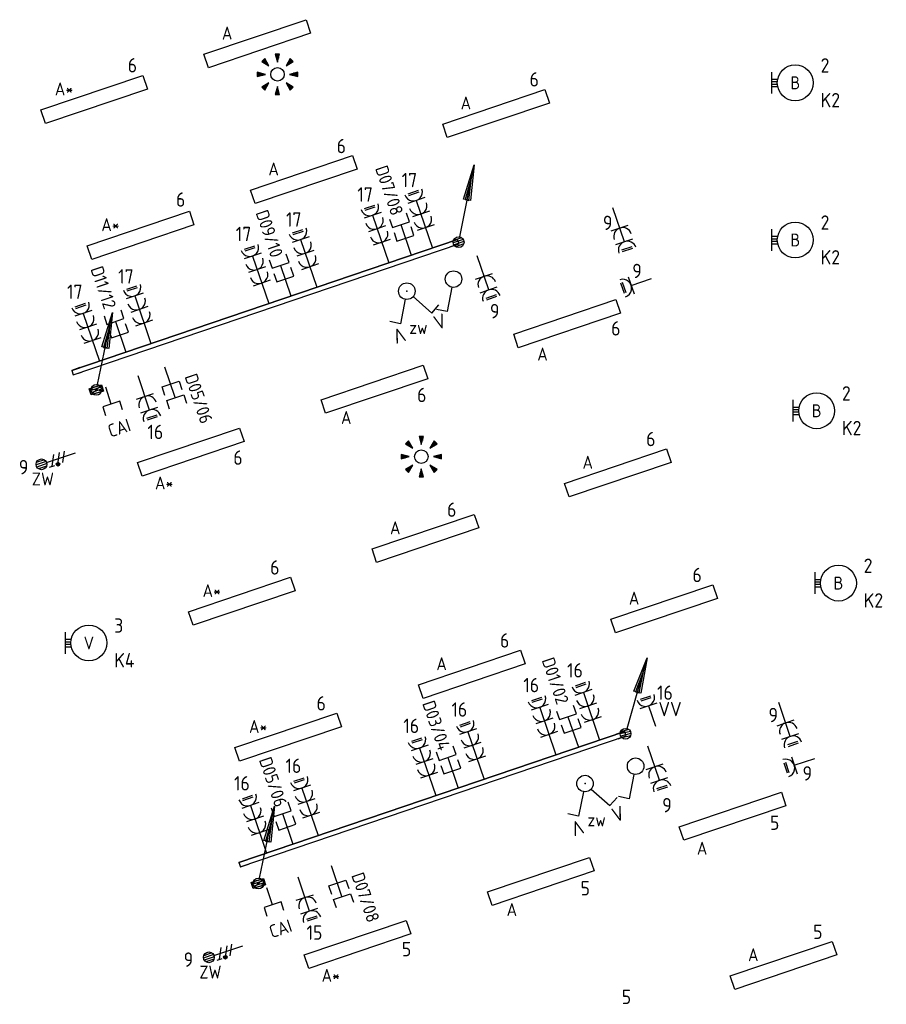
# Model space of a CAD drawing. Header units: millimetres. Extents: x -11937 to 214890, y -181324 to 108665.
# Tile 42 of 47: x 43341 to 55406, y 33850 to 47567. Entities that reach past the tile are written whole.
import ezdxf
from ezdxf.enums import TextEntityAlignment as Align

# ---------------------------------------------------------------- set-up
doc = ezdxf.new("R2010")
doc.units = ezdxf.units.MM
doc.header["$LTSCALE"] = 100
for name, color, linetype in [('EB62204-_ATTRIB', 2, 'Continuous'), ('EB63101-_ATTRIB', 2, 'Continuous'), ('EB63102-_ATTRIB', 2, 'Continuous'), ('EB6441--_ATTRIB', 2, 'Continuous'), ('EB6452--_ATTRIB', 2, 'Continuous'), ('EL6110--_CEN-NOODSTR', 3, 'Continuous'), ('EL61301-_KABELGOOT', 3, 'Continuous'), ('EL61303-_WANDGOOT', 3, 'Continuous'), ('EL62203-_KRACHT-WCD230', 3, 'Continuous'), ('EL62204-_KRACHT-ASP230', 3, 'Continuous'), ('EL63101-_LICHT-ARM', 3, 'Continuous'), ('EL63102-_LICHT-SCH', 3, 'Continuous'), ('EL63103-_LICHT-WCD230V', 3, 'Continuous'), ('EL63105-_LICHT-KAST', 3, 'Continuous'), ('EL6441--_DATACOM', 3, 'Continuous'), ('EL6452--_CAI', 3, 'Continuous')]:
    doc.layers.add(name, color=color, linetype=linetype)
doc.styles.add('2_0', font='iso', dxfattribs={"height": 200})
doc.styles.add('ISO', font='iso.shx', dxfattribs={"height": 220})
doc.styles.add('NORATT', font='iso.shx')
doc.styles.add('NORDIM', font='isocp.shx')
doc.styles.get("Standard").update_dxf_attribs({"font": 'arial.ttf'})

# ---------------------------------------------------------------- blocks, each defined once
blk = doc.blocks.new('EJ3P31')
at = {"color": 0}
blk.add_lwpolyline([(-7.5, -1), (-7.5, 1), (7.5, 1), (7.5, -1)], close=True, dxfattribs=at)
at = {"style": 'NORATT', "flags": 9}
blk.add_attdef('GELIJK', text='', height=1.8, dxfattribs=at).set_placement((3.5, 5), align=Align.MIDDLE_CENTER)
at = {"color": 0, "style": 'NORATT'}
for tag, flags, p in [('A_CODE', 8, (-3.5, 2.75)), ('SCHAK', 8, (3.5, 2.75)), ('GROEP', 8, (-3.5, -2.75)), ('KAST', 9, (3.5, -2.75))]:
    blk.add_attdef(tag, text='', height=1.8, dxfattribs=dict(at, flags=flags)).set_placement(p, align=Align.MIDDLE)
blk = doc.blocks.new('ES3W2L')
for p, q in [((-0.75, 3.25), (0.75, 3.25)), ((-0.75, 3), (0.75, 3)), ((1.25, 2), (-1.25, 2)), ((0, 2), (0, -3)), ((1.25, 0), (-1.25, 0))]:
    blk.add_line(p, q)
for centre in [(0, 3.25), (0, 1.25)]:
    blk.add_arc(centre, 1.25, 180, 0)
at = {"style": 'NORATT'}
for tag, flags, p in [('VERMOGEN', 9, (-2.5, 5)), ('GROEP', 8, (0, 5)), ('SCHAK', 8, (2.5, 5)), ('GELIJKI', 9, (5, 5)), ('GELIJK', 9, (5, 5)), ('TAL', 8, (2.5, 5)), ('KAST', 9, (7, 5))]:
    blk.add_attdef(tag, text='', height=1.8, rotation=90, dxfattribs=dict(at, flags=flags)).set_placement(p, align=Align.MIDDLE_CENTER)
at = {"style": 'NORATT', "flags": 8}
blk.add_attdef('DOEL', text='', height=1.8, rotation=90, dxfattribs=at).set_placement((-2.5, 5), align=Align.MIDDLE_LEFT)
at = {"style": 'NORATT'}
for tag, height, flags, p in [('GROEPI', 1.8, 9, (0, 9.5)), ('CODE', 3.5, 8, (0, 4.5)), ('M_CODE', 1.8, 9, (0, 0)), ('VERMOGENI', 1.8, 9, (0, -9.5)), ('DOELI', 1.8, 9, (0, -11.5))]:
    blk.add_attdef(tag, text='', height=height, dxfattribs=dict(at, flags=flags)).set_placement(p, align=Align.MIDDLE_CENTER)
blk = doc.blocks.new('ES3W1L')
for p, q in [((1.25, 0), (-1.25, 0)), ((-0.75, 1.25), (0.75, 1.25)), ((-0.75, 1), (0.75, 1)), ((0, 0), (0, -3))]:
    blk.add_line(p, q)
blk.add_arc((0, 1.25), 1.25, 180, 0)
at = {"style": 'NORATT'}
for tag, flags, p in [('VERMOGEN', 9, (-2.5, 3)), ('GROEP', 8, (0, 3)), ('SCHAK', 8, (2.5, 3)), ('GELIJK', 9, (5, 3)), ('KAST', 9, (7, 3)), ('TAL', 8, (2.5, 3))]:
    blk.add_attdef(tag, text='', height=1.8, rotation=90, dxfattribs=dict(at, flags=flags)).set_placement(p, align=Align.MIDDLE_CENTER)
at = {"style": 'NORATT', "flags": 8}
blk.add_attdef('DOEL', text='', height=1.8, rotation=90, dxfattribs=at).set_placement((-2.5, 3), align=Align.MIDDLE_LEFT)
at = {"style": 'NORATT', "flags": 9}
blk.add_attdef('M_CODE', text='', height=1.8, dxfattribs=at).set_placement((0, 0), align=Align.MIDDLE_CENTER)
blk = doc.blocks.new('ES3G10')
for p, q in [((-3.25, -1.5), (-3.25, 1.5)), ((-3.25, 0.52), (-2.44, 0.52)), ((-3.25, 0.17), (-2.49, 0.17)), ((-3.25, -0.17), (-2.49, -0.17)), ((-3.25, -0.52), (-2.44, -0.52))]:
    blk.add_line(p, q)
blk.add_circle((0, 0), 2.5)
at = {"style": 'NORATT', "flags": 9}
blk.add_attdef('GELIJK', text='', height=1.8, dxfattribs=at).set_placement((3.5, 5), align=Align.MIDDLE_CENTER)
at = {"color": 6, "style": 'NORATT'}
for tag, flags, p in [('SCHAK', 8, (3.5, 2.75)), ('A_CODE', 8, (0, 0)), ('GROEP', 8, (-3.5, -2.75)), ('KAST', 9, (3.5, -2.75))]:
    blk.add_attdef(tag, text='', height=1.8, dxfattribs=dict(at, flags=flags)).set_placement(p, align=Align.MIDDLE)
blk = doc.blocks.new('EH100000')
at = {"linetype": 'ByBlock'}
for p, q in [((1, 0.5), (0, 0.5)), ((1, 0.5, 1), (0, 0.5, 1)), ((0, -0.5, 1), (1, -0.5, 1)), ((1, -0.5), (0, -0.5))]:
    blk.add_line(p, q, dxfattribs=at)
at = {"linetype": 'ByBlock', "invisible_edges": 15}
for points in [[(1, -0.5), (0, -0.5), (0, 0.5), (1, 0.5)], [(0, 0.5), (1, 0.5), (1, 0.5, 1), (0, 0.5, 1)], [(0, -0.5, 1), (1, -0.5, 1), (1, -0.5), (0, -0.5)]]:
    blk.add_3dface(points, dxfattribs=at)
at = {"linetype": 'ByBlock', "style": '2_0', "flags": 8}
blk.add_attdef('FUNCTIE', text='', height=0.5, dxfattribs=at).set_placement((0.5, 0), align=Align.MIDDLE)
at = {"linetype": 'ByBlock', "flags": 9}
blk.add_attdef('SCHOT', text='', height=0.5, dxfattribs=at).set_placement((0.5, 0), align=Align.MIDDLE)
blk = doc.blocks.new('ES111352')
at = {"color": 0}
blk.add_line((0, 1.5), (0, -3), dxfattribs=at)
for points in [[(-1.25, 2.75), (-1.25, 1.5), (1.25, 1.5), (1.25, 2.75)], [(-1.25, 0.75), (-1.25, -0.5), (1.25, -0.5), (1.25, 0.75)]]:
    blk.add_lwpolyline(points, dxfattribs=at)
at = {"color": 0, "style": 'NORATT', "flags": 8}
blk.add_attdef('NUMMER1', text='', height=1.8, rotation=90, dxfattribs=at).set_placement((-1.5, 4.5), align=Align.MIDDLE_LEFT)
at = {"style": 'NORATT', "flags": 8}
blk.add_attdef('NUMMER', text='', height=1.8, rotation=90, dxfattribs=at).set_placement((1.5, 4.5), align=Align.MIDDLE_LEFT)
at = {"style": 'NORATT'}
for tag, flags, p in [('CODE', 9, (1, 3.5)), ('PANEEL', 9, (0, 3)), ('GRP', 8, (0, -5)), ('RUIMTE', 9, (0, -7.5))]:
    blk.add_attdef(tag, text='', height=1.8, dxfattribs=dict(at, flags=flags)).set_placement(p, align=Align.MIDDLE_LEFT)
at = {"style": 'NORATT', "flags": 8}
blk.add_attdef('M_CODE', text='', height=1.8, dxfattribs=at).set_placement((0, 0), align=Align.MIDDLE_CENTER)
blk = doc.blocks.new('WGE')
blk.add_lwpolyline([(-1, -0.5), (0, -0.5), (0, 0.5), (-1, 0.5)])
at = {"style": '2_0', "flags": 9}
for tag in ['HULPSTUK', 'SCHOT']:
    blk.add_attdef(tag, text='', height=0.5, dxfattribs=at).set_placement((0, 0), align=Align.MIDDLE)
blk = doc.blocks.new('ES652141')
for p, q in [((-0.2, 3.75), (-0.2, 3)), ((0, 3.75), (0, 2.25)), ((0.2, 3.75), (0.2, 3)), ((-2.79, 2.51), (-2.26, 1.98)), ((-2.65, 2.65), (-1.59, 1.59)), ((-2.51, 2.79), (-1.98, 2.26)), ((2.65, 2.65), (1.59, 1.59)), ((2.51, 2.79), (1.98, 2.26)), ((2.79, 2.51), (2.26, 1.98)), ((-3.75, 0.2), (-3, 0.2)), ((-3.75, 0), (-2.25, 0)), ((3.75, 0), (2.25, 0)), ((3.75, 0.2), (3, 0.2)), ((-3.75, -0.2), (-3, -0.2)), ((-2.65, -2.65), (-1.59, -1.59)), ((2.65, -2.65), (1.59, -1.59)), ((3.75, -0.2), (3, -0.2)), ((-2.79, -2.51), (-2.26, -1.98)), ((-2.51, -2.79), (-1.98, -2.26)), ((-0.2, -3.75), (-0.2, -3)), ((0, -3.75), (0, -2.25)), ((0.2, -3.75), (0.2, -3)), ((2.51, -2.79), (1.98, -2.26)), ((2.79, -2.51), (2.26, -1.98))]:
    blk.add_line(p, q)
for points in [[(0, 2.25), (0.4, 3.75), (-0.4, 3.75)], [(-1.59, 1.59), (-2.37, 2.93), (-2.93, 2.37)], [(1.59, 1.59), (2.93, 2.37), (2.37, 2.93)], [(-2.25, 0), (-3.75, 0.4), (-3.75, -0.4)], [(2.25, 0), (3.75, -0.4), (3.75, 0.4)], [(-1.59, -1.59), (-2.93, -2.37), (-2.37, -2.93)], [(1.59, -1.59), (2.37, -2.93), (2.93, -2.37)], [(0, -2.25), (-0.4, -3.75), (0.4, -3.75)]]:
    blk.add_lwpolyline(points, close=True)
blk.add_circle((0, 0), 1.25)
at = {"style": 'NORATT'}
blk.add_attdef('NUMMER', text='', height=1.8, dxfattribs=at).set_placement((0, 5), align=Align.MIDDLE)
for tag, flags, p in [('PANEEL', 9, (0, 3)), ('CODE', 9, (1, 3.5)), ('GRP', 8, (0, -5)), ('RUIMTE', 9, (0, -7.5))]:
    blk.add_attdef(tag, text='', height=1.8, dxfattribs=dict(at, flags=flags)).set_placement(p, align=Align.MIDDLE_LEFT)
at = {"style": 'NORATT', "flags": 8}
blk.add_attdef('M_CODE', text='', height=1.8, dxfattribs=at).set_placement((0, 0), align=Align.MIDDLE_CENTER)
blk = doc.blocks.new('ES3S1')
blk.add_lwpolyline([(0.58, 1), (2.31, 4), (3.61, 3.25)])
blk.add_circle((0, 0), 1.15)
at = {"style": 'NORATT'}
for tag, flags, p in [('SCHAK', 8, (3, 5.5)), ('KAST', 9, (-3, 0.5)), ('M_CODE', 9, (0, 0)), ('DOEL', 9, (-3, -2)), ('GROEP', 9, (-3, -4.5))]:
    blk.add_attdef(tag, text='', height=1.8, dxfattribs=dict(at, flags=flags)).set_placement(p, align=Align.MIDDLE_CENTER)
blk = doc.blocks.new('ES3W3L')
at = {"color": 2}
for p, q in [((-0.75, 5.25), (0.75, 5.25)), ((-0.75, 5), (0.75, 5))]:
    blk.add_line(p, q, dxfattribs=at)
at = {"color": 0}
for p, q in [((1.25, 4), (-1.25, 4)), ((0, 4), (0, -3)), ((1.25, 2), (-1.25, 2)), ((1.25, 0), (-1.25, 0))]:
    blk.add_line(p, q, dxfattribs=at)
for centre in [(0, 5.25), (0, 3.25), (0, 1.25)]:
    blk.add_arc(centre, 1.25, 180, 0, dxfattribs=at)
at = {"style": 'NORATT'}
for tag, flags, p in [('VERMOGEN', 9, (-2.5, 7)), ('GELIJK', 9, (5, 7)), ('GROEP', 8, (0, 7)), ('SCHAK', 8, (2.5, 7)), ('KAST', 9, (7, 7)), ('TAL', 8, (2.5, 7))]:
    blk.add_attdef(tag, text='', height=1.8, rotation=90, dxfattribs=dict(at, flags=flags)).set_placement(p, align=Align.MIDDLE_CENTER)
at = {"style": 'NORATT', "flags": 8}
blk.add_attdef('DOEL', text='', height=1.8, rotation=90, dxfattribs=at).set_placement((-2.5, 7), align=Align.MIDDLE_LEFT)
at = {"style": 'NORATT', "flags": 9}
blk.add_attdef('M_CODE', text='', height=1.8, dxfattribs=at).set_placement((0, 0), align=Align.MIDDLE_CENTER)
blk = doc.blocks.new('ES111309')
at = {"color": 0}
blk.add_line((0, -0.5), (0, -3), dxfattribs=at)
blk.add_lwpolyline([(-1.25, 0.75), (-1.25, -0.5), (1.25, -0.5), (1.25, 0.75)], dxfattribs=at)
at = {"color": 0, "style": 'NORATT', "flags": 8}
for tag, p in [('NUMMER', (0, 6)), ('CODE', (0, 3))]:
    blk.add_attdef(tag, text='', height=1.8, dxfattribs=at).set_placement(p, align=Align.MIDDLE)
at = {"style": 'NORATT'}
for tag, flags, p in [('PANEEL', 9, (0, 3)), ('GRP', 8, (0, -5)), ('RUIMTE', 9, (0, -7.5))]:
    blk.add_attdef(tag, text='', height=1.8, dxfattribs=dict(at, flags=flags)).set_placement(p, align=Align.MIDDLE_LEFT)
at = {"style": 'NORATT', "flags": 8}
blk.add_attdef('M_CODE', text='', height=1.8, dxfattribs=at).set_placement((0, 0), align=Align.MIDDLE_CENTER)
blk = doc.blocks.new('ES111201')
at = {"color": 0}
for p, q in [((0.38, 0.65), (5.5, 9.53)), ((0.73, 0.15), (-0.73, 0.15)), ((0.6, 0.45), (-0.6, 0.45)), ((0.73, -0.15), (-0.73, -0.15)), ((0.6, -0.45), (-0.6, -0.45))]:
    blk.add_line(p, q, dxfattribs=at)
for points in [[(2.57, 5.45), (5.5, 9.53), (3.43, 4.95)], [(3.22, 5.07), (4.63, 8.01), (2.78, 5.32)]]:
    blk.add_lwpolyline(points, close=True, dxfattribs=at)
blk.add_circle((0, 0), 0.75, dxfattribs=at)
at = {"style": 'NORATT', "flags": 9}
for tag in ['GELIJKI', 'TAL']:
    blk.add_attdef(tag, text='', height=1.8, rotation=90, dxfattribs=at).set_placement((5, 11.28), align=Align.MIDDLE_CENTER)
at = {"style": 'NORATT'}
for tag, height, flags, p in [('GROEPI', 1.8, 9, (0, 9.5)), ('GROEP', 1.8, 8, (0, 7.5)), ('CODE', 3.5, 8, (0, 4.5)), ('M_CODE', 1.8, 8, (0, 0)), ('KAST', 1.8, 9, (0, -3.5)), ('VERMOGEN', 1.8, 9, (0, -5.5)), ('DOEL', 1.8, 9, (0, -7.5)), ('VERMOGENI', 1.8, 9, (0, -9.5)), ('DOELI', 1.8, 9, (0, -11.5))]:
    blk.add_attdef(tag, text='', height=height, dxfattribs=dict(at, flags=flags)).set_placement(p, align=Align.MIDDLE_CENTER)
blk = doc.blocks.new('ES3X5')
at = {"color": 0}
for p, q in [((-0.45, 1.4), (-0.45, 2.6)), ((-0.15, 1.27), (-0.15, 2.73)), ((0.15, 1.27), (0.15, 2.73)), ((0.45, 1.4), (0.45, 2.6)), ((0, 1.25), (0, -3))]:
    blk.add_line(p, q, dxfattribs=at)
at = {"color": 1}
for p, q in [((-0.88, -0.38), (-0.88, 0.01)), ((-0.78, -0.42), (-0.78, 0.06)), ((-0.73, 1.04), (-0.73, 0.3)), ((-0.73, 0.67), (0.73, -0.07)), ((-0.69, -0.42), (-0.69, 0.06)), ((-0.59, -0.38), (-0.59, 0.01)), ((-0.73, -0.18), (0.73, -0.92)), ((-0.73, -0.88), (0.73, -1.62))]:
    blk.add_line(p, q, dxfattribs=at)
at = {"color": 0}
blk.add_circle((0, 2), 0.75, dxfattribs=at)
at = {"color": 1}
blk.add_circle((-0.73, -0.18), 0.245, dxfattribs=at)
at = {"style": 'NORATT'}
for tag, flags, p in [('VERMOGEN', 9, (-2.5, 4.5)), ('GROEP', 8, (0, 4.5)), ('SCHAK', 8, (2.5, 4.5)), ('KAST', 9, (7, 4.5)), ('DOEL', 8, (-2.5, 1))]:
    blk.add_attdef(tag, text='', height=1.8, rotation=90, dxfattribs=dict(at, flags=flags)).set_placement(p, align=Align.MIDDLE_LEFT)
for tag, flags, p in [('GELIJK', 9, (5, 4.5)), ('TAL', 8, (2.5, 4.5))]:
    blk.add_attdef(tag, text='', height=1.8, rotation=90, dxfattribs=dict(at, flags=flags)).set_placement(p, align=Align.MIDDLE_CENTER)
at = {"style": 'NORATT', "flags": 9}
blk.add_attdef('M_CODE', text='', height=1.8, dxfattribs=at).set_placement((0, 0), align=Align.MIDDLE_CENTER)
blk = doc.blocks.new('ES3SZ')
at = {"color": 0}
for points in [[(-0.58, 1), (-2.31, 4), (-3.61, 3.25)], [(0.58, 1), (2.31, 4), (3.61, 3.25)]]:
    blk.add_lwpolyline(points, dxfattribs=at)
blk.add_circle((0, 0), 1.15, dxfattribs=at)
blk.add_point((0, 0), dxfattribs=at)
blk.add_point((0, 0), dxfattribs=at)
at = {"color": 2, "style": 'ISO'}
blk.add_text('V', height=2, rotation=180, dxfattribs=at).set_placement((-3, 5.5), align=Align.MIDDLE_CENTER)
blk.add_text('V', height=2, dxfattribs=at).set_placement((3, 5.5), align=Align.MIDDLE_CENTER)
at = {"style": 'NORATT'}
for tag, flags, p in [('SCHAK', 8, (3, 5.5)), ('KAST', 9, (-3, 0.5)), ('M_CODE', 8, (0, 0)), ('DOEL', 9, (-3, -2)), ('GROEP', 9, (-3, -4.5))]:
    blk.add_attdef(tag, text='', height=1.8, dxfattribs=dict(at, flags=flags)).set_placement(p, align=Align.MIDDLE_CENTER)
for tag, flags, p in [('CODE', 9, (1, 3.5)), ('PANEEL', 9, (0, 3)), ('GRP', 8, (0, -5)), ('RUIMTE', 9, (0, -7.5))]:
    blk.add_attdef(tag, text='', height=1.8, dxfattribs=dict(at, flags=flags)).set_placement(p, align=Align.MIDDLE_LEFT)

msp = doc.modelspace()

# ---------------------------------------------------------------- linework, layer by layer
at = {"layer": 'EL61303-_WANDGOOT'}
for points in [[(44308, 42426), (44480, 42480), (44507, 42394), (44335, 42340)], [(46565, 35548), (46736, 35602), (46764, 35516), (46592, 35462)]]:
    msp.add_lwpolyline(points, close=True, dxfattribs=at)
for points in [[(44505, 42394), (44308, 42426)], [(44336, 42339), (44480, 42480)], [(46762, 35516), (46565, 35548)], [(46592, 35461), (46737, 35601)]]:
    msp.add_lwpolyline(points, dxfattribs=at)

# ---------------------------------------------------------------- block references
at = {"layer": 'EL6110--_CEN-NOODSTR'}
for p, xscale, yscale, zscale, rotation in [((51696, 44664, -16800), 100, 100, 100, 198.7500000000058), ((54005, 37771, -16800), 99.99999999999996, 99.99999999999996, 99.99999999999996, 198.7500000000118)]:
    msp.add_blockref('ES3W2L', p, dxfattribs=dict(at, xscale=xscale, yscale=yscale, zscale=zscale, rotation=rotation))
at = {"layer": 'EL61301-_KABELGOOT', "xscale": 99.99999999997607, "yscale": 99.99999999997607, "zscale": 99.99999999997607, "rotation": 18.75000000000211}
msp.add_blockref('ES111201', (49452, 44467, -120), dxfattribs=at)
at = {"layer": 'EL61303-_WANDGOOT'}
for name, p, xscale, yscale, zscale, rotation in [('EH100000', (49449, 44475, -120), 5674.999999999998, 65, 120, 198.7499999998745), ('WGE', (49449, 44475, -120), 119.9999999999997, 65, 119.9999999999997, 18.74999999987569), ('ES111201', (44408, 42410), 100, 100, 100, 18.10788152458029), ('WGE', (44075, 42651, -120), 119.9999999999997, 65, 119.9999999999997, 198.7499999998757), ('EH100000', (51776, 37619, -120), 5674.999999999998, 65, 120, 198.7499999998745), ('WGE', (51776, 37619, -120), 119.9999999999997, 65, 119.9999999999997, 18.74999999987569), ('ES111201', (46664, 35532), 100, 100, 100, 18.10788152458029), ('WGE', (46403, 35795, -120), 119.9999999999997, 65, 119.9999999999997, 198.7499999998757)]:
    msp.add_blockref(name, p, dxfattribs=dict(at, xscale=xscale, yscale=yscale, zscale=zscale, rotation=rotation))
at = {"layer": 'EL62204-_KRACHT-ASP230'}
ref = msp.add_blockref('ES3X5', (43833, 41437, -16800), dxfattribs=dict(at, xscale=100, yscale=100, zscale=100, rotation=108.7500000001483))
ref.add_attrib('DOEL', 'ZW', dxfattribs={"layer": 'EB62204-_ATTRIB', "color": 1, "height": 180, "style": 'NORATT', "flags": 8}).set_placement((43818, 41168, -16800), align=Align.MIDDLE_RIGHT)
ref = msp.add_blockref('ES3X5', (46164, 34568, -16800), dxfattribs=dict(at, xscale=100, yscale=100, zscale=100, rotation=108.7500000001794))
ref.add_attrib('DOEL', 'ZW', dxfattribs={"layer": 'EB62204-_ATTRIB', "color": 1, "height": 180, "style": 'NORATT', "flags": 8}).set_placement((46150, 34299, -16800), align=Align.MIDDLE_RIGHT)
at = {"layer": 'EL63101-_LICHT-ARM'}
ref = msp.add_blockref('EJ3P31', (46649, 47232), dxfattribs=dict(at, xscale=100.0000000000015, yscale=100.0000000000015, zscale=100.0000000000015, rotation=18.69999999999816))
ref.add_attrib('A_CODE', 'A', dxfattribs={"layer": 'EB63101-_ATTRIB', "color": 1, "height": 180, "style": 'NORATT', "flags": 8}).set_placement((46229, 47380), align=Align.MIDDLE)
at = {"layer": 'EL63101-_LICHT-ARM', "xscale": 75, "yscale": 75, "zscale": 75}
for p in [(46930, 46806, -1620), (48932, 41480, -1620)]:
    msp.add_blockref('ES652141', p, dxfattribs=at)
at = {"layer": 'EL63101-_LICHT-ARM'}
ref = msp.add_blockref('ES3G10', (54139, 46688, -14649), dxfattribs=dict(at, xscale=100, yscale=100, zscale=100))
ref.add_attrib('A_CODE', 'B', dxfattribs={"layer": 'EB63101-_ATTRIB', "color": 1, "height": 180, "style": 'NORATT', "flags": 8}).set_placement((54139, 46688, -14649), align=Align.MIDDLE)
ref = msp.add_blockref('EJ3P31', (44378, 46455), dxfattribs=dict(at, xscale=100.0000000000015, yscale=100.0000000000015, zscale=100.0000000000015, rotation=18.69999999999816))
ref.add_attrib('A_CODE', 'A*', dxfattribs={"layer": 'EB63101-_ATTRIB', "color": 1, "height": 180, "style": 'NORATT', "flags": 8}).set_placement((43958, 46603), align=Align.MIDDLE)
ref = msp.add_blockref('EJ3P31', (49973, 46259), dxfattribs=dict(at, xscale=100.0000000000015, yscale=100.0000000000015, zscale=100.0000000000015, rotation=18.69999999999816))
ref.add_attrib('A_CODE', 'A', dxfattribs={"layer": 'EB63101-_ATTRIB', "color": 1, "height": 180, "style": 'NORATT', "flags": 8}).set_placement((49553, 46407), align=Align.MIDDLE)
ref = msp.add_blockref('EJ3P31', (47296, 45340), dxfattribs=dict(at, xscale=100.0000000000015, yscale=100.0000000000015, zscale=100.0000000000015, rotation=18.69999999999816))
ref.add_attrib('A_CODE', 'A', dxfattribs={"layer": 'EB63101-_ATTRIB', "color": 1, "height": 180, "style": 'NORATT', "flags": 8}).set_placement((46876, 45488), align=Align.MIDDLE)
ref = msp.add_blockref('EJ3P31', (45025, 44563), dxfattribs=dict(at, xscale=100.0000000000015, yscale=100.0000000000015, zscale=100.0000000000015, rotation=18.69999999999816))
ref.add_attrib('A_CODE', 'A*', dxfattribs={"layer": 'EB63101-_ATTRIB', "color": 1, "height": 180, "style": 'NORATT', "flags": 8}).set_placement((44605, 44711), align=Align.MIDDLE)
ref = msp.add_blockref('ES3G10', (54139, 44498, -14731), dxfattribs=dict(at, xscale=100, yscale=100, zscale=100))
ref.add_attrib('A_CODE', 'B', dxfattribs={"layer": 'EB63101-_ATTRIB', "color": 1, "height": 180, "style": 'NORATT', "flags": 8}).set_placement((54139, 44498, -14731), align=Align.MIDDLE)
ref = msp.add_blockref('EJ3P31', (50961, 43332), dxfattribs=dict(at, xscale=100.0000000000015, yscale=100.0000000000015, zscale=100.0000000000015, rotation=18.69999999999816))
ref.add_attrib('A_CODE', 'A', dxfattribs={"layer": 'EB63101-_ATTRIB', "color": 1, "height": 180, "style": 'NORATT', "flags": 8}).set_placement((50620, 42908), align=Align.MIDDLE)
ref = msp.add_blockref('EJ3P31', (48279, 42419), dxfattribs=dict(at, xscale=100.0000000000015, yscale=100.0000000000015, zscale=100.0000000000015, rotation=18.69999999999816))
ref.add_attrib('A_CODE', 'A', dxfattribs={"layer": 'EB63101-_ATTRIB', "color": 1, "height": 180, "style": 'NORATT', "flags": 8}).set_placement((47887, 42025), align=Align.MIDDLE)
ref = msp.add_blockref('ES3G10', (54437, 42119, -14814), dxfattribs=dict(at, xscale=100, yscale=100, zscale=100))
ref.add_attrib('A_CODE', 'B', dxfattribs={"layer": 'EB63101-_ATTRIB', "color": 1, "height": 180, "style": 'NORATT', "flags": 8}).set_placement((54437, 42119, -14814), align=Align.MIDDLE)
ref = msp.add_blockref('EJ3P31', (45725, 41543), dxfattribs=dict(at, xscale=100.0000000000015, yscale=100.0000000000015, zscale=100.0000000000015, rotation=18.69999999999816))
ref.add_attrib('A_CODE', 'A*', dxfattribs={"layer": 'EB63101-_ATTRIB', "color": 1, "height": 180, "style": 'NORATT', "flags": 8}).set_placement((45352, 41113), align=Align.MIDDLE)
ref = msp.add_blockref('EJ3P31', (51670, 41253), dxfattribs=dict(at, xscale=100.0000000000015, yscale=100.0000000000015, zscale=100.0000000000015, rotation=18.69999999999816))
ref.add_attrib('A_CODE', 'A', dxfattribs={"layer": 'EB63101-_ATTRIB', "color": 1, "height": 180, "style": 'NORATT', "flags": 8}).set_placement((51250, 41401), align=Align.MIDDLE)
ref = msp.add_blockref('EJ3P31', (48989, 40340), dxfattribs=dict(at, xscale=100.0000000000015, yscale=100.0000000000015, zscale=100.0000000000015, rotation=18.69999999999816))
ref.add_attrib('A_CODE', 'A', dxfattribs={"layer": 'EB63101-_ATTRIB', "color": 1, "height": 180, "style": 'NORATT', "flags": 8}).set_placement((48569, 40488), align=Align.MIDDLE)
ref = msp.add_blockref('ES3G10', (54740, 39718, -14400), dxfattribs=dict(at, xscale=100, yscale=100, zscale=100))
ref.add_attrib('A_CODE', 'B', dxfattribs={"layer": 'EB63101-_ATTRIB', "color": 1, "height": 180, "style": 'NORATT', "flags": 8}).set_placement((54740, 39718, -14400), align=Align.MIDDLE)
ref = msp.add_blockref('EJ3P31', (46435, 39465), dxfattribs=dict(at, xscale=100.0000000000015, yscale=100.0000000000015, zscale=100.0000000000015, rotation=18.69999999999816))
ref.add_attrib('A_CODE', 'A*', dxfattribs={"layer": 'EB63101-_ATTRIB', "color": 1, "height": 180, "style": 'NORATT', "flags": 8}).set_placement((46015, 39613), align=Align.MIDDLE)
ref = msp.add_blockref('EJ3P31', (52314, 39360), dxfattribs=dict(at, xscale=100.0000000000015, yscale=100.0000000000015, zscale=100.0000000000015, rotation=18.69999999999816))
ref.add_attrib('A_CODE', 'A', dxfattribs={"layer": 'EB63101-_ATTRIB', "color": 1, "height": 180, "style": 'NORATT', "flags": 8}).set_placement((51895, 39508), align=Align.MIDDLE)
ref = msp.add_blockref('ES3G10', (44304, 38884, -14200), dxfattribs=dict(at, xscale=100, yscale=100, zscale=100))
ref.add_attrib('A_CODE', 'V', dxfattribs={"layer": 'EB63101-_ATTRIB', "color": 1, "height": 180, "style": 'NORATT', "flags": 8}).set_placement((44304, 38884, -14200), align=Align.MIDDLE)
ref = msp.add_blockref('EJ3P31', (49635, 38447), dxfattribs=dict(at, xscale=100.0000000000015, yscale=100.0000000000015, zscale=100.0000000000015, rotation=18.69999999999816))
ref.add_attrib('A_CODE', 'A', dxfattribs={"layer": 'EB63101-_ATTRIB', "color": 1, "height": 180, "style": 'NORATT', "flags": 8}).set_placement((49215, 38595), align=Align.MIDDLE)
ref = msp.add_blockref('EJ3P31', (47080, 37572), dxfattribs=dict(at, xscale=100.0000000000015, yscale=100.0000000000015, zscale=100.0000000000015, rotation=18.69999999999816))
ref.add_attrib('A_CODE', 'A*', dxfattribs={"layer": 'EB63101-_ATTRIB', "color": 1, "height": 180, "style": 'NORATT', "flags": 8}).set_placement((46661, 37720), align=Align.MIDDLE)
ref = msp.add_blockref('EJ3P31', (53267, 36470), dxfattribs=dict(at, xscale=99.9999999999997, yscale=99.9999999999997, zscale=99.9999999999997, rotation=18.70000000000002))
ref.add_attrib('A_CODE', 'A', dxfattribs={"layer": 'EB63101-_ATTRIB', "color": 1, "height": 180, "style": 'NORATT', "flags": 8}).set_placement((52842, 36024), align=Align.MIDDLE)
ref = msp.add_blockref('EJ3P31', (50598, 35562), dxfattribs=dict(at, xscale=100.0000000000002, yscale=100.0000000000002, zscale=100.0000000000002, rotation=18.7))
ref.add_attrib('A_CODE', 'A', dxfattribs={"layer": 'EB63101-_ATTRIB', "color": 1, "height": 180, "style": 'NORATT', "flags": 8}).set_placement((50193, 35170), align=Align.MIDDLE)
ref = msp.add_blockref('EJ3P31', (48045, 34684), dxfattribs=dict(at, xscale=100, yscale=100, zscale=100, rotation=18.7))
ref.add_attrib('A_CODE', 'A*', dxfattribs={"layer": 'EB63101-_ATTRIB', "color": 1, "height": 180, "style": 'NORATT', "flags": 8}).set_placement((47672, 34253), align=Align.MIDDLE)
ref = msp.add_blockref('EJ3P31', (53974, 34391), dxfattribs=dict(at, xscale=99.99999999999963, yscale=99.99999999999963, zscale=99.99999999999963, rotation=18.69999999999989))
ref.add_attrib('A_CODE', 'A', dxfattribs={"layer": 'EB63101-_ATTRIB', "color": 1, "height": 180, "style": 'NORATT', "flags": 8}).set_placement((53554, 34540), align=Align.MIDDLE)
at = {"layer": 'EL63102-_LICHT-SCH', "xscale": 100, "yscale": 100, "zscale": 100}
for p, rotation in [((49381, 43953, -15600), 198.7500000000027), ((51916, 37167, -15600), 198.7499999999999)]:
    msp.add_blockref('ES3S1', p, dxfattribs=dict(at, rotation=rotation))
at = {"layer": 'EL63102-_LICHT-SCH'}
ref = msp.add_blockref('ES3SZ', (48731, 43785, -15600), dxfattribs=dict(at, xscale=100, yscale=100, zscale=100, rotation=198.7499999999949))
ref.add_attrib('SCHAK', 'zw', dxfattribs={"layer": 'EB63102-_ATTRIB', "color": 1, "height": 180, "style": 'NORATT', "flags": 8}).set_placement((48892, 43278, -15600), align=Align.MIDDLE_CENTER)
ref = msp.add_blockref('ES3SZ', (51212, 36925, -15600), dxfattribs=dict(at, xscale=100, yscale=100, zscale=100, rotation=198.749999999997))
ref.add_attrib('SCHAK', 'zw', dxfattribs={"layer": 'EB63102-_ATTRIB', "color": 1, "height": 180, "style": 'NORATT', "flags": 8}).set_placement((51373, 36418, -15600), align=Align.MIDDLE_CENTER)
at = {"layer": 'EL63103-_LICHT-WCD230V'}
for name, p, xscale, yscale, zscale, rotation in [('ES3W3L', (48991, 44670, -570), 100, 100, 100, 18.74999999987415), ('ES3W3L', (48382, 44464, -120), 100, 100, 100, 18.74999999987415), ('ES3W3L', (47381, 44124, -120), 100, 100, 100, 18.74999999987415), ('ES3W3L', (46711, 43896, -570), 100, 100, 100, 18.74999999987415), ('ES3W2L', (49806, 43993), 99.99999999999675, 99.99999999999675, 99.99999999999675, 198.749999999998), ('ES3W1L', (51854, 43866), 99.99999999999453, 99.99999999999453, 99.99999999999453, 108.7500000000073), ('ES3W3L', (45071, 43340, -120), 100, 100, 100, 18.74999999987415), ('ES3W3L', (44354, 43096, -570), 100, 100, 100, 18.74999999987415), ('ES3W2L', (45084, 42319), 100.0000000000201, 100.0000000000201, 100.0000000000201, 198.2595760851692), ('ES3W3L', (51318, 37815, -570), 100, 100, 100, 18.74999999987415), ('ES3W3L', (50709, 37608, -120), 100, 100, 100, 18.74999999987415), ('ES3W1L', (52095, 38007), 99.99999999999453, 99.99999999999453, 99.99999999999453, 18.75000000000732), ('ES3W3L', (49709, 37268, -120), 100, 100, 100, 18.74999999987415), ('ES3W3L', (49038, 37041, -570), 100, 100, 100, 18.74999999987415), ('ES3W2L', (52183, 37160, -15750), 99.99999999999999, 99.99999999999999, 99.99999999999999, 198.7499999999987), ('ES3W1L', (54126, 37180, -16800), 100.0000000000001, 100.0000000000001, 100.0000000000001, 108.7500000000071), ('ES3W3L', (47398, 36484, -120), 100, 100, 100, 18.74999999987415), ('ES3W3L', (46681, 36241, -570), 100, 100, 100, 18.74999999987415), ('ES3W2L', (47311, 35338), 100.0000000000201, 100.0000000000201, 100.0000000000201, 198.2595760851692)]:
    msp.add_blockref(name, p, dxfattribs=dict(at, xscale=xscale, yscale=yscale, zscale=zscale, rotation=rotation))
at = {"layer": 'EL63105-_LICHT-KAST', "xscale": 100.000000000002, "yscale": 100.000000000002, "zscale": 100.000000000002, "rotation": 14.14705469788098}
msp.add_blockref('ES111201', (51776, 37619, -120), dxfattribs=at)
at = {"layer": 'EL6441--_DATACOM'}
ref = msp.add_blockref('ES111352', (48696, 44570, -570), dxfattribs=dict(at, xscale=100.0000000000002, yscale=100.0000000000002, zscale=100.0000000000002, rotation=18.74999999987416))
ref.add_attrib('NUMMER1', 'D07/08', dxfattribs={"layer": 'EB6441--_ATTRIB', "color": 1, "height": 180, "rotation": 288.75, "style": 'NORATT', "flags": 8}).set_placement((48601, 44852, -570), align=Align.MIDDLE_RIGHT)
ref = msp.add_blockref('ES111352', (47021, 44002, -570), dxfattribs=dict(at, xscale=100.0000000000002, yscale=100.0000000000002, zscale=100.0000000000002, rotation=18.74999999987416))
ref.add_attrib('NUMMER1', 'D09/10', dxfattribs={"layer": 'EB6441--_ATTRIB', "color": 1, "height": 180, "rotation": 288.75, "style": 'NORATT', "flags": 8}).set_placement((46926, 44266, -570), align=Align.MIDDLE_RIGHT)
ref = msp.add_blockref('ES111352', (44722, 43221, -570), dxfattribs=dict(at, xscale=100.0000000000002, yscale=100.0000000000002, zscale=100.0000000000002, rotation=18.74999999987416))
ref.add_attrib('NUMMER1', 'D11/12', dxfattribs={"layer": 'EB6441--_ATTRIB', "color": 1, "height": 180, "rotation": 288.75, "style": 'NORATT', "flags": 8}).set_placement((44604, 43547, -1620), align=Align.MIDDLE_RIGHT)
ref = msp.add_blockref('ES111352', (45458, 42444), dxfattribs=dict(at, xscale=-99.99999999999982, yscale=100.0000000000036, zscale=100, rotation=198.7499999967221))
ref.add_attrib('NUMMER1', 'D05/06', dxfattribs={"layer": 'EB6441--_ATTRIB', "color": 1, "height": 180, "rotation": 288.75, "style": 'NORATT', "flags": 8}).set_placement((45948, 41952, -1050), align=Align.MIDDLE_RIGHT)
ref = msp.add_blockref('ES111352', (51023, 37714, -570), dxfattribs=dict(at, xscale=100.0000000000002, yscale=100.0000000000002, zscale=100.0000000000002, rotation=18.74999999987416))
ref.add_attrib('NUMMER1', 'D01/02', dxfattribs={"layer": 'EB6441--_ATTRIB', "color": 1, "height": 180, "rotation": 288.75, "style": 'NORATT', "flags": 8}).set_placement((50906, 38040, -570), align=Align.MIDDLE_RIGHT)
ref = msp.add_blockref('ES111352', (49348, 37146, -570), dxfattribs=dict(at, xscale=100.0000000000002, yscale=100.0000000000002, zscale=100.0000000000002, rotation=18.74999999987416))
ref.add_attrib('NUMMER1', 'D03/04', dxfattribs={"layer": 'EB6441--_ATTRIB', "color": 1, "height": 180, "rotation": 288.75, "style": 'NORATT', "flags": 8}).set_placement((49257, 37397, -570), align=Align.MIDDLE_RIGHT)
ref = msp.add_blockref('ES111352', (47049, 36365, -570), dxfattribs=dict(at, xscale=100.0000000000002, yscale=100.0000000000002, zscale=100.0000000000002, rotation=18.74999999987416))
ref.add_attrib('NUMMER1', 'D05/06', dxfattribs={"layer": 'EB6441--_ATTRIB', "color": 1, "height": 180, "rotation": 288.75, "style": 'NORATT', "flags": 8}).set_placement((46983, 36611, -1620), align=Align.MIDDLE_RIGHT)
ref = msp.add_blockref('ES111352', (47780, 35493), dxfattribs=dict(at, xscale=-99.99999999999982, yscale=100.0000000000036, zscale=100, rotation=198.7499999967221))
ref.add_attrib('NUMMER1', 'D07/08', dxfattribs={"layer": 'EB6441--_ATTRIB', "color": 1, "height": 180, "rotation": 288.75, "style": 'NORATT', "flags": 8}).set_placement((48270, 35002, -1050), align=Align.MIDDLE_RIGHT)
at = {"layer": 'EL6452--_CAI'}
ref = msp.add_blockref('ES111309', (44632, 42164, -750), dxfattribs=dict(at, xscale=100.0000000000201, yscale=100.0000000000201, zscale=100.0000000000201, rotation=198.2595760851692))
ref.add_attrib('CODE', 'CAI', dxfattribs={"layer": 'EB6452--_ATTRIB', "color": 1, "height": 180, "rotation": 18.2596, "style": 'NORATT', "flags": 8}).set_placement((44726, 41879, -750), align=Align.MIDDLE)
ref = msp.add_blockref('ES111309', (46878, 35189), dxfattribs=dict(at, xscale=100.0000000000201, yscale=100.0000000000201, zscale=100.0000000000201, rotation=198.2595760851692))
ref.add_attrib('CODE', 'CAI', dxfattribs={"layer": 'EB6452--_ATTRIB', "color": 1, "height": 180, "rotation": 18.2596, "style": 'NORATT', "flags": 8}).set_placement((46972, 34904), align=Align.MIDDLE)

# ---------------------------------------------------------------- texts
at = {"layer": 'EL62203-_KRACHT-WCD230', "color": 7, "style": 'NORDIM'}
for s, p in [('17', (48659, 45233, -50200)), ('17', (48042, 45032, -50200)), ('17', (47048, 44683, -50200)), ('9', (51461, 44637, -50200)), ('17', (46350, 44482, -50200)), ('9', (51870, 43967, -50200)), ('17', (44712, 43891, -50200)), ('17', (44000, 43677, -50200)), ('9', (49888, 43407, -49630)), ('16', (45120, 41724, -69880)), ('9', (43329, 41234, -50200)), ('16', (50962, 38403, -53650)), ('16', (50353, 38197, -53200)), ('16', (52214, 38092, -53200)), ('16', (49352, 37857, -53200)), ('VV', (52234, 37863, -53200)), ('9', (53766, 37780, -50200)), ('16', (48682, 37629, -53650)), ('16', (47042, 37073, -53200)), ('9', (54241, 36967, -50200)), ('16', (46325, 36829, -53650)), ('9', (52287, 36524, -35800)), ('15', (47335, 34749, -53650)), ('9', (45624, 34373, -50200))]:
    msp.add_text(s, height=200, dxfattribs=at).set_placement(p)
at = {"layer": 'EL63101-_LICHT-ARM', "color": 1, "style": 'NORDIM'}
for s, p in [('6', (44845, 46833, -55163)), ('2', (54492, 46830, -17049)), ('6', (50440, 46636, -55163)), ('K2', (54492, 46346, -17049)), ('6', (47754, 45707, -55163)), ('6', (45517, 44962, -55163)), ('2', (54492, 44641, -17131)), ('K2', (54492, 44157, -17131)), ('6', (51576, 43167, -37583)), ('6', (48874, 42239, -37583)), ('2', (54789, 42261, -17214)), ('K2', (54789, 41778, -17214)), ('6', (52063, 41625, -20003)), ('6', (46315, 41366, -37583)), ('6', (49291, 40641, -20783)), ('2', (55092, 39860, -16800)), ('6', (46828, 39836, -20003)), ('6', (52708, 39731, -20003)), ('K2', (55092, 39377, -16800)), ('3', (44657, 39027, -16600)), ('6', (50028, 38819, -20003)), ('K4', (44657, 38543, -16600)), ('6', (47474, 37943, -20003)), ('5', (53787, 36280, -4823)), ('5', (51150, 35367, -4823)), ('5', (54388, 34760, -2423)), ('5', (48662, 34519, -4823)), ('5', (51723, 33853, -2423))]:
    msp.add_text(s, height=200, dxfattribs=at).set_placement(p)

doc.saveas('drawing.dxf')
